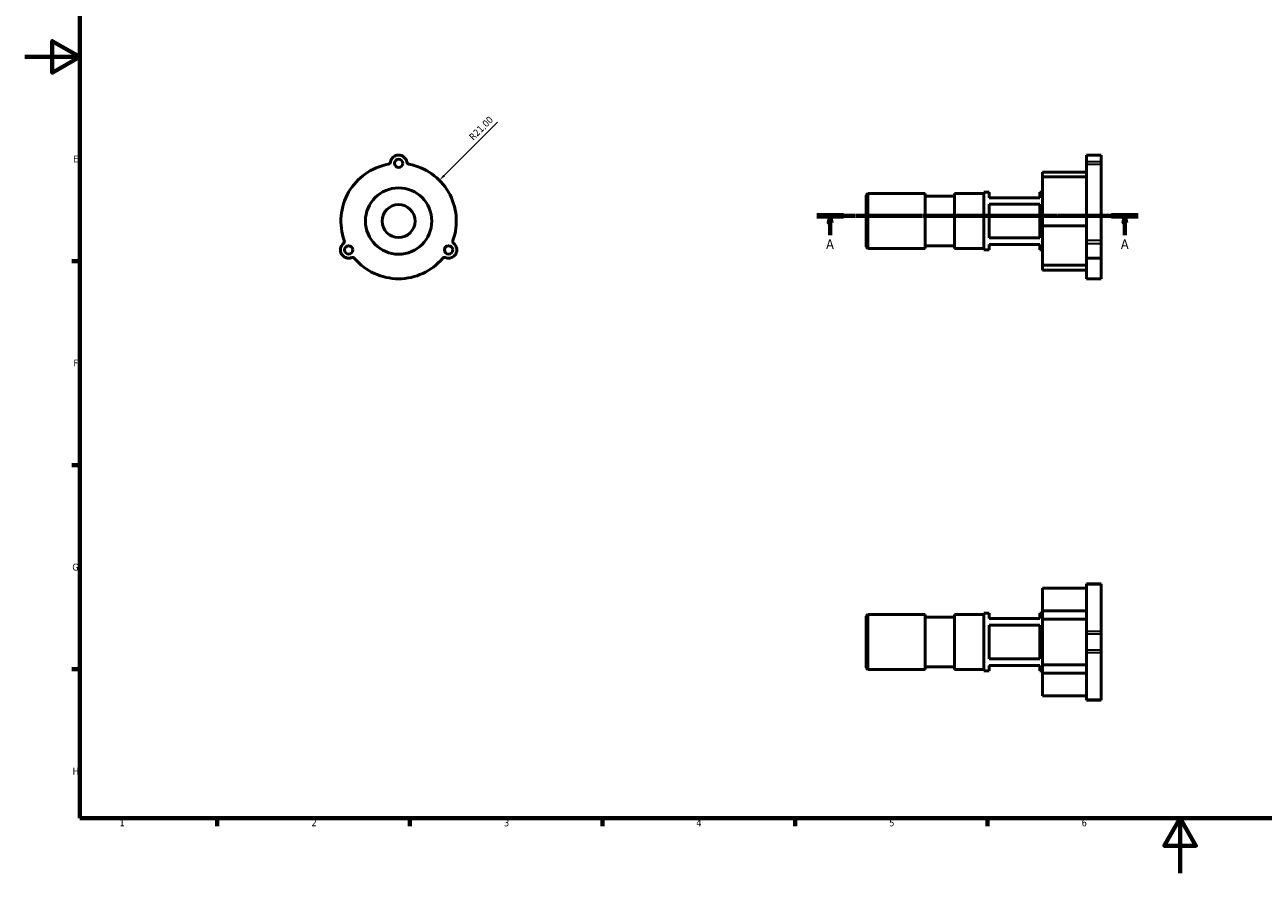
# Model space of a CAD drawing. Header units: millimetres. Extents: x 0 to 901, y 0 to 594.
# Tile 1 of 3: x 0 to 451, y 0 to 309. Entities that reach past the tile are written whole.
import ezdxf

# ---------------------------------------------------------------- set-up
doc = ezdxf.new("R2010")
doc.units = ezdxf.units.MM
doc.linetypes.add('CHAIN', pattern=[0.7087, 0.4724, -0.0591, 0.1181, -0.0591])
for name, color, linetype, lineweight in [('Border (ISO)', 7, 'Continuous', 70), ('Dimension (ISO)', 7, 'Continuous', 25), ('Section Line (ISO)', 7, 'CHAIN', 70), ('Visible (ISO)', 7, 'Continuous', 50), ('Visible Narrow (ISO)', 7, 'Continuous', 35)]:
    doc.layers.add(name, color=color, linetype=linetype, lineweight=lineweight)
doc.styles.add('Label Text (ISO)', font='tahoma.ttf')
doc.styles.add('Note Text (ISO)', font='tahoma.ttf')
doc.dimstyles.new('Default (ISO)', dxfattribs={"dimtxt": 2.5, "dimasz": 2.5, "dimexe": 3.175, "dimexo": 0, "dimgap": 0.762, "dimtad": 1, "dimrnd": 1e-08, "dimzin": 0, "dimtxsty": 'Note Text (ISO)', "dimcen": 0.09, "dimdle": 10, "dimclrd": 256, "dimclre": 256, "dimclrt": 256, "dimazin": 0, "dimtfac": 1.40208, "dimtmove": 0, "dimatfit": 3, "dimfxl": 1, "dimtolj": 1, "dimtzin": 0, "dimlwd": -1, "dimlwe": -1, "dimarcsym": 0})

# ---------------------------------------------------------------- blocks, each defined once
blk = doc.blocks.new('Borders Default Border')
at = {"layer": 'Border (ISO)'}
for p, q in [((20, 222.75), (17.1, 222.75)), ((20, 148.5), (17.1, 148.5)), ((20, 74.25), (17.1, 74.25)), ((70.08, 20), (70.08, 17.1)), ((140.17, 20), (140.17, 17.1)), ((210.25, 20), (210.25, 17.1)), ((280.33, 20), (280.33, 17.1)), ((350.42, 20), (350.42, 17.1))]:
    blk.add_line(p, q, dxfattribs=at)
at = {"layer": 'Border (ISO)', "flags": 128}
for points in [[(20, 20), (20, 574), (821, 574), (821, 20), (20, 20)], [(0, 297), (20, 297), (10, 302.77), (10, 291.23), (20, 297)], [(420.5, 0), (420.5, 20), (414.73, 10), (426.27, 10), (420.5, 20)]]:
    blk.add_lwpolyline(points, dxfattribs=at)
at = {"layer": 'Border (ISO)', "color": 232, "true_color": 0xca0064, "char_height": 2.5, "attachment_point": 7, "style": 'Note Text (ISO)'}
for s, insert in [('E', (17.64, 258.63)), ('F', (17.7, 184.38)), ('G', (17.31, 110.08)), ('H', (17.44, 35.88)), ('1', (34.48, 17.1)), ('2', (104.37, 17.1)), ('3', (174.43, 17.05)), ('4', (244.42, 17.1)), ('5', (314.64, 17.05)), ('6', (384.66, 17.05))]:
    blk.add_mtext(s, dxfattribs=dict(at, insert=insert))
blk = doc.blocks.new('2dTransSection0')
at = {"layer": 'Section Line (ISO)', "linetype": 'CHAIN'}
blk.add_line((288.28, 239.18), (405.28, 239.18), dxfattribs=at)
at = {"layer": 'Section Line (ISO)', "linetype": 'Continuous', "lineweight": 140}
for p, q in [((288.28, 239.18), (298.01, 239.18)), ((395.56, 239.18), (405.28, 239.18))]:
    blk.add_line(p, q, dxfattribs=at)
at = {"layer": 'Section Line (ISO)', "linetype": 'Continuous'}
for p, q in [((293.14, 239.18), (292.64, 236.68)), ((293.14, 236.68), (293.14, 239.18)), ((293.64, 236.68), (293.14, 239.18)), ((400.42, 239.18), (399.92, 236.68)), ((400.42, 236.68), (400.42, 239.18)), ((400.92, 236.68), (400.42, 239.18)), ((292.64, 236.68), (293.64, 236.68)), ((293.14, 232.2), (293.14, 236.68)), ((399.92, 236.68), (400.92, 236.68)), ((400.42, 232.2), (400.42, 236.68))]:
    blk.add_line(p, q, dxfattribs=at)
at = {"layer": 'Section Line (ISO)', "linetype": 'Continuous', "flags": 128}
for points in [[(293.64, 236.68), (293.14, 239.18), (292.64, 236.68), (293.64, 236.68)], [(400.92, 236.68), (400.42, 239.18), (399.92, 236.68), (400.92, 236.68)]]:
    blk.add_lwpolyline(points, dxfattribs=at)
at = {"layer": 'Section Line (ISO)'}
for points in [[(293.64, 236.68), (293.14, 239.18), (292.64, 236.68), (293.64, 236.68)], [(400.92, 236.68), (400.42, 239.18), (399.92, 236.68), (400.92, 236.68)]]:
    blk.add_solid(points, dxfattribs=at)
at = {"layer": 'Section Line (ISO)', "char_height": 3.5, "attachment_point": 7, "style": 'Label Text (ISO)'}
for insert in [(291.65, 227.18), (398.93, 227.18)]:
    blk.add_mtext('A', dxfattribs=dict(at, insert=insert))
blk = doc.blocks.new('*D8')
at = {"layer": 'Defpoints', "color": 0, "transparency": 16777216}
for p in [(150.91, 252.15), (136.06, 237.3)]:
    blk.add_point(p, dxfattribs=at)
at = {"layer": 'Dimension (ISO)', "transparency": 16777216}
blk.add_line((172.07, 273.31), (152.67, 253.92), dxfattribs=at)
blk.add_solid([(152.38, 254.21), (152.97, 253.62), (150.91, 252.15)], dxfattribs=at)
at = {"layer": 'Dimension (ISO)', "color": 232, "true_color": 0xca0064, "transparency": 16777216, "insert": (161.47, 268.28), "char_height": 2.5, "attachment_point": 1, "rotation": 45, "style": 'Note Text (ISO)'}
blk.add_mtext('\\A1;R21,00', dxfattribs=at)

msp = doc.modelspace()

# ---------------------------------------------------------------- linework, layer by layer
at = {"layer": 'Visible (ISO)'}
for p, q in [((386.437, 258.785), (386.437, 261.302)), ((391.781, 261.302), (386.437, 261.302)), ((386.437, 258.785), (386.437, 257.961)), ((386.437, 230.236), (386.437, 257.961)), ((391.781, 261.302), (391.781, 258.785)), ((391.781, 257.961), (391.781, 258.785)), ((391.781, 230.236), (391.781, 257.961)), ((370.406, 255.125), (370.406, 253.393)), ((386.437, 255.125), (370.406, 255.125)), ((370.406, 253.393), (386.437, 253.393)), ((370.406, 239.034), (370.406, 253.393)), ((306.281, 246.702), (306.881, 247.302)), ((306.281, 227.902), (306.281, 246.702)), ((306.881, 247.302), (306.881, 227.302)), ((306.881, 247.302), (327.656, 247.302)), ((327.656, 227.302), (327.656, 247.302)), ((327.656, 246.302), (338.344, 246.302)), ((338.344, 227.302), (338.344, 247.302)), ((338.344, 247.302), (349.031, 247.302)), ((349.031, 226.802), (349.031, 247.802)), ((349.031, 247.802), (351.031, 247.802)), ((351.031, 247.802), (351.031, 245.802)), ((369.406, 245.802), (351.031, 245.802)), ((351.031, 243.467), (351.031, 231.138)), ((351.031, 243.467), (369.406, 243.467)), ((369.406, 247.802), (370.406, 247.802)), ((369.406, 245.802), (369.406, 247.802)), ((369.406, 231.138), (369.406, 243.467)), ((386.437, 239.034), (370.406, 239.034)), ((370.406, 239.034), (370.406, 235.57)), ((370.406, 235.57), (386.437, 235.57)), ((370.406, 221.212), (370.406, 235.57)), ((369.406, 231.138), (351.031, 231.138)), ((386.437, 230.236), (386.437, 229.126)), ((391.781, 229.126), (391.781, 230.236)), ((306.281, 227.902), (306.881, 227.302)), ((306.881, 227.302), (327.656, 227.302)), ((327.656, 228.302), (338.344, 228.302)), ((338.344, 227.302), (349.031, 227.302)), ((349.031, 226.802), (351.031, 226.802)), ((351.031, 228.802), (351.031, 226.802)), ((351.031, 228.802), (369.406, 228.802)), ((369.406, 226.802), (369.406, 228.802)), ((369.406, 226.802), (370.406, 226.802)), ((386.437, 223.802), (386.437, 229.126)), ((391.781, 229.126), (391.781, 223.802)), ((370.406, 221.212), (370.406, 219.48)), ((386.437, 221.212), (370.406, 221.212)), ((386.437, 223.802), (386.437, 223.709)), ((391.781, 223.802), (386.437, 223.802)), ((386.437, 216.302), (386.437, 223.709)), ((391.781, 223.709), (391.781, 223.802)), ((391.781, 216.302), (391.781, 223.709)), ((370.406, 219.48), (386.437, 219.48)), ((386.437, 216.302), (391.781, 216.302)), ((370.406, 103.708), (386.437, 103.708)), ((370.406, 95.418), (370.406, 103.708)), ((386.437, 105.128), (386.437, 105.315)), ((391.781, 105.315), (386.437, 105.315)), ((386.437, 87.897), (386.437, 105.128)), ((386.437, 105.128), (391.781, 105.128)), ((391.781, 105.315), (391.781, 105.128)), ((391.781, 87.897), (391.781, 105.128)), ((370.406, 95.418), (370.406, 92.418)), ((386.437, 95.418), (370.406, 95.418)), ((306.281, 93.528), (306.881, 94.128)), ((306.281, 74.728), (306.281, 93.528)), ((306.881, 94.128), (306.881, 74.128)), ((306.881, 94.128), (327.656, 94.128)), ((327.656, 74.128), (327.656, 94.128)), ((327.656, 93.128), (338.344, 93.128)), ((338.344, 74.128), (338.344, 94.128)), ((338.344, 94.128), (349.031, 94.128)), ((349.031, 73.628), (349.031, 94.628)), ((349.031, 94.628), (351.031, 94.628)), ((351.031, 94.628), (351.031, 92.628)), ((369.406, 92.628), (351.031, 92.628)), ((351.031, 90.293), (351.031, 77.964)), ((351.031, 90.293), (369.406, 90.293)), ((369.406, 94.628), (370.406, 94.628)), ((369.406, 92.628), (369.406, 94.628)), ((369.406, 77.964), (369.406, 90.293)), ((370.406, 92.418), (386.437, 92.418)), ((370.406, 75.838), (370.406, 92.418)), ((386.437, 87.897), (386.437, 87.089)), ((386.437, 81.167), (386.437, 87.089)), ((391.781, 87.089), (391.781, 87.897)), ((391.781, 87.089), (391.781, 81.167)), ((386.437, 81.167), (386.437, 80.36)), ((391.781, 80.36), (391.781, 81.167)), ((369.406, 77.964), (351.031, 77.964)), ((386.437, 63.128), (386.437, 80.36)), ((391.781, 63.128), (391.781, 80.36)), ((306.281, 74.728), (306.881, 74.128)), ((306.881, 74.128), (327.656, 74.128)), ((327.656, 75.128), (338.344, 75.128)), ((338.344, 74.128), (349.031, 74.128)), ((349.031, 73.628), (351.031, 73.628)), ((351.031, 75.628), (351.031, 73.628)), ((351.031, 75.628), (369.406, 75.628)), ((369.406, 73.628), (369.406, 75.628)), ((369.406, 73.628), (370.406, 73.628)), ((370.406, 75.838), (370.406, 72.838)), ((386.437, 75.838), (370.406, 75.838)), ((370.406, 72.838), (386.437, 72.838)), ((370.406, 64.548), (370.406, 72.838)), ((386.437, 64.548), (370.406, 64.548)), ((386.437, 63.128), (391.781, 63.128)), ((386.437, 62.942), (386.437, 63.128)), ((391.781, 63.128), (391.781, 62.942)), ((391.781, 62.942), (386.437, 62.942))]:
    msp.add_line(p, q, dxfattribs=at)
for centre, radius in [((136.058, 258.302), 1.5), ((136.058, 237.302), 12.059), ((136.058, 237.302), 6), ((117.871, 226.802), 1.5), ((154.244, 226.802), 1.5)]:
    msp.add_circle(centre, radius, dxfattribs=at)
for centre, radius, start, end in [((136.058, 237.302), 21, 100.338, 199.662), ((132.11, 258.945), 1, 280.338, 350.75164), ((136.058, 258.302), 3, 9.24836, 170.75164), ((140.006, 258.945), 1, 189.24836, 259.662), ((136.058, 237.302), 21, 340.338, 79.662), ((115.341, 229.9), 1, 309.24836, 19.662), ((156.775, 229.9), 1, 160.338, 230.75164), ((117.871, 226.802), 3, 129.24836, 290.75164), ((154.244, 226.802), 3, 249.24836, 50.75164), ((119.289, 223.062), 1, 40.338, 110.75164), ((136.058, 237.302), 21, 220.338, 319.662), ((152.827, 223.062), 1, 69.24836, 139.662)]:
    msp.add_arc(centre, radius, start, end, dxfattribs=at)
at = {"layer": 'Visible Narrow (ISO)'}
for p, q in [((391.514, 258.785), (386.705, 258.785)), ((386.705, 257.961), (391.514, 257.961)), ((391.514, 230.236), (386.705, 230.236)), ((386.705, 229.126), (391.514, 229.126)), ((386.705, 223.709), (391.514, 223.709)), ((391.514, 87.897), (386.705, 87.897)), ((386.705, 87.089), (391.514, 87.089)), ((391.514, 81.167), (386.705, 81.167)), ((386.705, 80.36), (391.514, 80.36))]:
    msp.add_line(p, q, dxfattribs=at)

# ---------------------------------------------------------------- block references
msp.add_blockref('Borders Default Border', (0, 0))
at = {"layer": 'Section Line (ISO)'}
msp.add_blockref('2dTransSection0', (0, 0), dxfattribs=at)

# ---------------------------------------------------------------- dimensions: what is measured, and where the dimension line sits
at = {"layer": 'Dimension (ISO)'}
dim = msp.add_radius_dim(center=(136.058, 237.302), mpoint=(150.907, 252.152), dimstyle='Default (ISO)', override={"dimdec": 2, "dimcen": 0, "dimtp": 0, "dimtm": 0, "dimtdec": 2, "dimtofl": 0}, dxfattribs=at)
dim.commit()
dim.dimension.update_dxf_attribs({"geometry": '*D8', "text_midpoint": (167.893, 269.138), "dimtype": 164})

doc.saveas('drawing.dxf')
